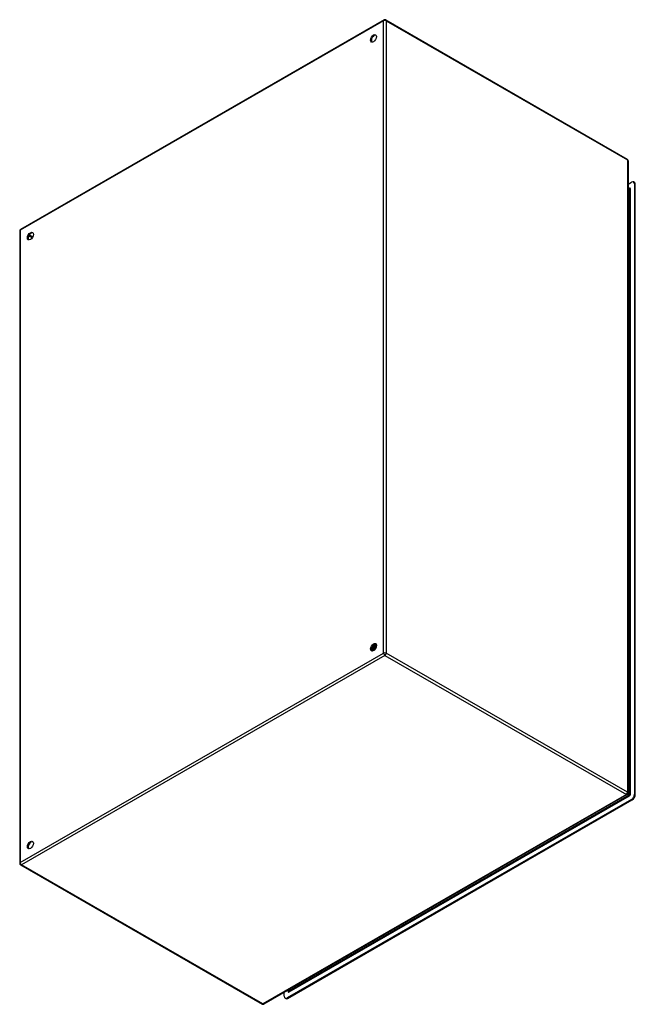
# Model space of a CAD drawing. Header units: inches. Extents: x 153.2 to 181.7, y 48.6 to 94.2.
import ezdxf

# ---------------------------------------------------------------- set-up
doc = ezdxf.new("R2010")
doc.units = ezdxf.units.IN
doc.header["$MEASUREMENT"] = 0
doc.layers.add('Visible Edges(ANSI)', color=7, linetype='Continuous', lineweight=25)
doc.layers.add('Visible Tangent Edges(ANSI)', color=7, linetype='Continuous', lineweight=25)

msp = doc.modelspace()

# ---------------------------------------------------------------- linework, layer by layer
at = {"layer": 'Visible Edges(ANSI)'}
for p, q in [((170.079, 94.172), (153.227, 84.468)), ((170.163, 94.172), (181.358, 87.725)), ((181.4, 87.652), (181.4, 58.358)), ((181.69, 86.645), (181.653, 86.666)), ((181.4, 86.567), (181.555, 86.657)), ((181.4, 86.399), (181.452, 86.369)), ((181.694, 86.576), (181.694, 58.303)), ((181.731, 58.281), (181.731, 86.554)), ((153.185, 84.395), (153.185, 55.101)), ((169.613, 65.239), (169.612, 65.24)), ((169.639, 65.248), (169.641, 65.246)), ((169.672, 65.231), (169.675, 65.23)), ((169.681, 65.243), (169.679, 65.245)), ((169.507, 64.998), (169.504, 64.999)), ((169.509, 64.983), (169.506, 64.985)), ((169.524, 65.04), (169.508, 65.031)), ((169.524, 65.005), (169.527, 65.003)), ((169.534, 65.111), (169.531, 65.112)), ((169.544, 64.963), (169.541, 64.965)), ((169.558, 65.02), (169.542, 65.011)), ((169.545, 64.978), (169.542, 64.98)), ((169.548, 65.139), (169.551, 65.137)), ((169.562, 64.986), (169.565, 64.984)), ((169.572, 65.095), (169.569, 65.096)), ((169.593, 65), (169.577, 64.991)), ((169.583, 64.959), (169.58, 64.96)), ((169.585, 65.123), (169.588, 65.122)), ((169.6, 64.967), (169.603, 64.966)), ((169.61, 65.079), (169.607, 65.08)), ((169.612, 64.967), (169.608, 64.969)), ((169.626, 64.979), (169.612, 64.971)), ((169.614, 65.223), (169.614, 65.204)), ((169.622, 65.108), (169.625, 65.106)), ((169.624, 64.978), (169.624, 64.977)), ((169.647, 65.223), (169.644, 65.225)), ((169.647, 65.063), (169.644, 65.065)), ((169.649, 65.203), (169.649, 65.184)), ((169.659, 65.092), (169.662, 65.091)), ((169.681, 65.207), (169.679, 65.209)), ((169.683, 65.048), (169.682, 65.049)), ((169.684, 65.183), (169.684, 65.164)), ((169.696, 65.077), (169.699, 65.076)), ((169.705, 65.214), (169.708, 65.213)), ((169.716, 65.223), (169.713, 65.225)), ((169.715, 65.191), (169.713, 65.193)), ((169.718, 65.163), (169.718, 65.144)), ((181.358, 58.285), (164.506, 48.581)), ((181.555, 58.062), (165.586, 48.866)), ((165.624, 48.845), (181.592, 58.04)), ((153.227, 55.028), (164.422, 48.581)), ((165.447, 48.947), (165.447, 49.123)), ((165.525, 48.835), (165.488, 48.856)), ((165.594, 49.208), (165.645, 49.179))]:
    msp.add_line(p, q, dxfattribs=at)
at = {"layer": 'Visible Edges(ANSI)', "flags": 128}
for points in [[(181.457, 86.368), (181.455, 86.368), (181.452, 86.369)], [(169.61, 65.239), (169.611, 65.234), (169.611, 65.23), (169.611, 65.225), (169.611, 65.221), (169.611, 65.216), (169.611, 65.211), (169.61, 65.207), (169.61, 65.202), (169.609, 65.197), (169.608, 65.192), (169.607, 65.187), (169.606, 65.182), (169.605, 65.177), (169.604, 65.172), (169.602, 65.167), (169.601, 65.162), (169.599, 65.157), (169.597, 65.152), (169.596, 65.147), (169.594, 65.142), (169.592, 65.138), (169.589, 65.133), (169.587, 65.128), (169.585, 65.123)], [(169.588, 65.122), (169.59, 65.127), (169.592, 65.132), (169.595, 65.137), (169.597, 65.142), (169.599, 65.147), (169.601, 65.152), (169.602, 65.157), (169.604, 65.162), (169.606, 65.167), (169.607, 65.172), (169.608, 65.177), (169.609, 65.182), (169.61, 65.187), (169.611, 65.192), (169.612, 65.197), (169.613, 65.202), (169.613, 65.207), (169.614, 65.212), (169.614, 65.217), (169.614, 65.221), (169.614, 65.226), (169.614, 65.231), (169.613, 65.235), (169.613, 65.239)], [(169.642, 65.224), (169.64, 65.225), (169.639, 65.225), (169.638, 65.226), (169.637, 65.227), (169.636, 65.227), (169.635, 65.228), (169.633, 65.229), (169.632, 65.229), (169.631, 65.23), (169.63, 65.23), (169.629, 65.231), (169.627, 65.232), (169.626, 65.232), (169.625, 65.233), (169.624, 65.233), (169.623, 65.234), (169.621, 65.235), (169.62, 65.235), (169.619, 65.236), (169.618, 65.236), (169.617, 65.237), (169.615, 65.238), (169.614, 65.238), (169.613, 65.239)], [(169.619, 65.245), (169.62, 65.245), (169.62, 65.245), (169.621, 65.245), (169.622, 65.245), (169.623, 65.245), (169.624, 65.245), (169.625, 65.245), (169.625, 65.246), (169.626, 65.246), (169.627, 65.246), (169.628, 65.246), (169.629, 65.246), (169.63, 65.246), (169.63, 65.246), (169.631, 65.247), (169.632, 65.247), (169.633, 65.247), (169.634, 65.247), (169.635, 65.247), (169.635, 65.247), (169.636, 65.247), (169.637, 65.248), (169.638, 65.248), (169.639, 65.248)], [(169.636, 65.254), (169.636, 65.254), (169.636, 65.254), (169.636, 65.254), (169.636, 65.253), (169.637, 65.253), (169.637, 65.253), (169.637, 65.253), (169.637, 65.252), (169.637, 65.252), (169.637, 65.252), (169.637, 65.251), (169.637, 65.251), (169.637, 65.251), (169.638, 65.251), (169.638, 65.25), (169.638, 65.25), (169.638, 65.25), (169.638, 65.249), (169.638, 65.249), (169.638, 65.249), (169.638, 65.249), (169.638, 65.248), (169.639, 65.248), (169.639, 65.248)], [(169.641, 65.246), (169.641, 65.247), (169.641, 65.247), (169.641, 65.248), (169.641, 65.248), (169.641, 65.248), (169.641, 65.249), (169.64, 65.249), (169.64, 65.249), (169.64, 65.25), (169.64, 65.25), (169.64, 65.251), (169.64, 65.251), (169.639, 65.251), (169.639, 65.252), (169.639, 65.252), (169.639, 65.252), (169.639, 65.253), (169.639, 65.253), (169.638, 65.253), (169.638, 65.254), (169.638, 65.254), (169.638, 65.255), (169.638, 65.255), (169.638, 65.255)], [(169.641, 65.246), (169.641, 65.246), (169.641, 65.245), (169.641, 65.244), (169.641, 65.243), (169.641, 65.242), (169.641, 65.241), (169.641, 65.24), (169.641, 65.24), (169.641, 65.239), (169.641, 65.238), (169.641, 65.237), (169.641, 65.236), (169.641, 65.235), (169.641, 65.234), (169.641, 65.233), (169.641, 65.233), (169.641, 65.232), (169.641, 65.231), (169.641, 65.23), (169.641, 65.229), (169.641, 65.228), (169.641, 65.227), (169.641, 65.226), (169.641, 65.226)], [(169.641, 65.226), (169.642, 65.226), (169.644, 65.226), (169.645, 65.226), (169.646, 65.226), (169.648, 65.227), (169.649, 65.227), (169.65, 65.227), (169.651, 65.227), (169.653, 65.228), (169.654, 65.228), (169.655, 65.228), (169.657, 65.228), (169.658, 65.229), (169.659, 65.229), (169.661, 65.229), (169.662, 65.229), (169.663, 65.229), (169.664, 65.23), (169.666, 65.23), (169.667, 65.23), (169.668, 65.23), (169.67, 65.231), (169.671, 65.231), (169.672, 65.231)], [(169.675, 65.23), (169.674, 65.231), (169.673, 65.233), (169.673, 65.235), (169.672, 65.236), (169.671, 65.238), (169.67, 65.239), (169.669, 65.241), (169.668, 65.242), (169.667, 65.244), (169.666, 65.245), (169.665, 65.246), (169.664, 65.248), (169.663, 65.249), (169.662, 65.25), (169.661, 65.251), (169.66, 65.253), (169.659, 65.254), (169.658, 65.255), (169.657, 65.256), (169.655, 65.257), (169.654, 65.258), (169.653, 65.259), (169.651, 65.26), (169.65, 65.261)], [(169.65, 65.261), (169.651, 65.26), (169.652, 65.259), (169.653, 65.258), (169.654, 65.257), (169.656, 65.256), (169.657, 65.255), (169.658, 65.254), (169.659, 65.253), (169.66, 65.252), (169.661, 65.25), (169.662, 65.249), (169.663, 65.248), (169.664, 65.247), (169.664, 65.245), (169.665, 65.244), (169.666, 65.243), (169.667, 65.241), (169.668, 65.24), (169.669, 65.239), (169.669, 65.237), (169.67, 65.236), (169.671, 65.234), (169.671, 65.233), (169.672, 65.231)], [(169.661, 65.251), (169.664, 65.251), (169.666, 65.25), (169.668, 65.249), (169.671, 65.248), (169.673, 65.248), (169.675, 65.247), (169.677, 65.245), (169.679, 65.244), (169.681, 65.243), (169.683, 65.242), (169.685, 65.24), (169.687, 65.239), (169.689, 65.237), (169.691, 65.235), (169.693, 65.234), (169.694, 65.232), (169.696, 65.23), (169.697, 65.228), (169.699, 65.226), (169.7, 65.224), (169.702, 65.221), (169.703, 65.219), (169.704, 65.217), (169.705, 65.214)], [(169.675, 65.23), (169.675, 65.229), (169.675, 65.228), (169.675, 65.227), (169.675, 65.226), (169.675, 65.225), (169.675, 65.224), (169.675, 65.224), (169.675, 65.223), (169.675, 65.222), (169.675, 65.221), (169.675, 65.22), (169.675, 65.219), (169.675, 65.218), (169.675, 65.217), (169.675, 65.216), (169.675, 65.216), (169.675, 65.215), (169.675, 65.214), (169.675, 65.213), (169.675, 65.212), (169.675, 65.211), (169.675, 65.21), (169.675, 65.209), (169.675, 65.208)], [(169.708, 65.213), (169.707, 65.215), (169.707, 65.216), (169.706, 65.218), (169.705, 65.219), (169.704, 65.221), (169.703, 65.222), (169.702, 65.224), (169.701, 65.225), (169.7, 65.227), (169.699, 65.228), (169.698, 65.229), (169.697, 65.231), (169.696, 65.232), (169.694, 65.233), (169.693, 65.234), (169.692, 65.235), (169.691, 65.236), (169.69, 65.237), (169.688, 65.238), (169.687, 65.239), (169.686, 65.24), (169.684, 65.241), (169.683, 65.242), (169.681, 65.243)], [(169.696, 65.231), (169.698, 65.231), (169.699, 65.231), (169.7, 65.23), (169.702, 65.23), (169.703, 65.229), (169.705, 65.229), (169.706, 65.228), (169.708, 65.228), (169.709, 65.227), (169.71, 65.226), (169.712, 65.226), (169.713, 65.225), (169.714, 65.224), (169.715, 65.223), (169.717, 65.223), (169.718, 65.222), (169.719, 65.221), (169.72, 65.22), (169.721, 65.219), (169.723, 65.218), (169.724, 65.217), (169.725, 65.216), (169.726, 65.215), (169.727, 65.214)], [(169.49, 65.023), (169.494, 65.024), (169.498, 65.025), (169.501, 65.027), (169.505, 65.029), (169.508, 65.031), (169.512, 65.033), (169.515, 65.036), (169.519, 65.038), (169.523, 65.041), (169.526, 65.043), (169.53, 65.046), (169.533, 65.049), (169.537, 65.052), (169.54, 65.056), (169.543, 65.059), (169.547, 65.063), (169.55, 65.066), (169.554, 65.07), (169.557, 65.074), (169.56, 65.078), (169.563, 65.082), (169.566, 65.086), (169.569, 65.09), (169.572, 65.095)], [(169.569, 65.096), (169.566, 65.092), (169.563, 65.088), (169.56, 65.084), (169.557, 65.08), (169.554, 65.076), (169.551, 65.072), (169.548, 65.069), (169.545, 65.065), (169.542, 65.062), (169.538, 65.058), (169.535, 65.055), (169.532, 65.052), (169.528, 65.049), (169.525, 65.046), (169.521, 65.044), (169.518, 65.041), (169.515, 65.039), (169.511, 65.036), (169.508, 65.034), (169.504, 65.032), (169.501, 65.03), (169.497, 65.028), (169.494, 65.027), (169.491, 65.025)], [(169.504, 64.999), (169.503, 64.999), (169.503, 64.999), (169.502, 64.999), (169.501, 64.999), (169.501, 64.999), (169.5, 64.999), (169.5, 64.999), (169.499, 64.999), (169.499, 64.999), (169.498, 64.999), (169.498, 64.999), (169.497, 64.999), (169.496, 64.999), (169.496, 64.999), (169.495, 64.999), (169.495, 64.999), (169.494, 64.999), (169.494, 64.999), (169.493, 64.999), (169.493, 64.999), (169.492, 64.999), (169.492, 64.999), (169.491, 64.999), (169.491, 64.999)], [(169.491, 64.998), (169.491, 64.998), (169.492, 64.998), (169.493, 64.998), (169.493, 64.998), (169.494, 64.997), (169.495, 64.997), (169.495, 64.997), (169.496, 64.997), (169.497, 64.997), (169.497, 64.997), (169.498, 64.997), (169.499, 64.997), (169.499, 64.997), (169.5, 64.997), (169.501, 64.997), (169.501, 64.997), (169.502, 64.997), (169.503, 64.997), (169.503, 64.997), (169.504, 64.997), (169.505, 64.998), (169.505, 64.998), (169.506, 64.998), (169.507, 64.998)], [(169.542, 64.98), (169.539, 64.979), (169.537, 64.979), (169.534, 64.979), (169.532, 64.979), (169.529, 64.979), (169.527, 64.979), (169.524, 64.979), (169.522, 64.979), (169.52, 64.98), (169.518, 64.98), (169.515, 64.981), (169.513, 64.982), (169.511, 64.983), (169.509, 64.983), (169.507, 64.984), (169.505, 64.986), (169.503, 64.987), (169.502, 64.988), (169.5, 64.989), (169.498, 64.991), (169.497, 64.992), (169.495, 64.994), (169.493, 64.996), (169.492, 64.998)], [(169.504, 64.999), (169.503, 65), (169.503, 65.001), (169.502, 65.002), (169.502, 65.003), (169.502, 65.004), (169.501, 65.005), (169.501, 65.006), (169.5, 65.007), (169.5, 65.008), (169.499, 65.009), (169.499, 65.011), (169.499, 65.012), (169.498, 65.013), (169.498, 65.014), (169.497, 65.015), (169.497, 65.016), (169.496, 65.017), (169.496, 65.018), (169.496, 65.019), (169.495, 65.02), (169.495, 65.021), (169.494, 65.022), (169.494, 65.023), (169.494, 65.024)], [(169.497, 65.065), (169.499, 65.067), (169.501, 65.068), (169.503, 65.07), (169.505, 65.071), (169.507, 65.073), (169.509, 65.075), (169.511, 65.076), (169.513, 65.078), (169.515, 65.08), (169.517, 65.082), (169.518, 65.084), (169.52, 65.085), (169.522, 65.087), (169.524, 65.089), (169.526, 65.091), (169.528, 65.094), (169.53, 65.096), (169.531, 65.098), (169.533, 65.1), (169.535, 65.102), (169.537, 65.105), (169.538, 65.107), (169.54, 65.109), (169.542, 65.112)], [(169.498, 65.069), (169.5, 65.071), (169.501, 65.072), (169.503, 65.074), (169.505, 65.075), (169.506, 65.077), (169.508, 65.078), (169.509, 65.08), (169.511, 65.081), (169.512, 65.083), (169.514, 65.085), (169.516, 65.086), (169.517, 65.088), (169.519, 65.09), (169.52, 65.092), (169.522, 65.094), (169.523, 65.095), (169.525, 65.097), (169.526, 65.099), (169.527, 65.101), (169.529, 65.103), (169.53, 65.105), (169.532, 65.107), (169.533, 65.109), (169.534, 65.111)], [(169.519, 65.015), (169.518, 65.016), (169.517, 65.016), (169.517, 65.017), (169.516, 65.017), (169.515, 65.018), (169.514, 65.018), (169.513, 65.018), (169.512, 65.019), (169.511, 65.019), (169.511, 65.02), (169.51, 65.02), (169.509, 65.021), (169.508, 65.021), (169.507, 65.022), (169.506, 65.022), (169.506, 65.023), (169.505, 65.023), (169.504, 65.023), (169.503, 65.024), (169.502, 65.024), (169.501, 65.025), (169.5, 65.025), (169.5, 65.026), (169.499, 65.026)], [(169.531, 65.112), (169.53, 65.11), (169.529, 65.108), (169.528, 65.107), (169.527, 65.105), (169.525, 65.103), (169.524, 65.102), (169.523, 65.1), (169.521, 65.098), (169.52, 65.097), (169.519, 65.095), (169.517, 65.094), (169.516, 65.092), (169.515, 65.09), (169.513, 65.089), (169.512, 65.087), (169.511, 65.086), (169.509, 65.084), (169.508, 65.083), (169.507, 65.082), (169.505, 65.08), (169.504, 65.079), (169.502, 65.077), (169.501, 65.076), (169.5, 65.075)], [(169.523, 65.006), (169.522, 65.006), (169.522, 65.005), (169.521, 65.005), (169.52, 65.005), (169.52, 65.004), (169.519, 65.004), (169.518, 65.004), (169.518, 65.003), (169.517, 65.003), (169.516, 65.003), (169.516, 65.002), (169.515, 65.002), (169.514, 65.002), (169.514, 65.001), (169.513, 65.001), (169.512, 65.001), (169.512, 65), (169.511, 65), (169.51, 65), (169.51, 64.999), (169.509, 64.999), (169.508, 64.998), (169.507, 64.998), (169.507, 64.998)], [(169.509, 64.983), (169.51, 64.983), (169.511, 64.982), (169.513, 64.982), (169.514, 64.981), (169.515, 64.98), (169.517, 64.98), (169.518, 64.979), (169.52, 64.979), (169.521, 64.979), (169.523, 64.978), (169.524, 64.978), (169.526, 64.978), (169.527, 64.978), (169.529, 64.977), (169.53, 64.977), (169.532, 64.977), (169.533, 64.977), (169.535, 64.977), (169.536, 64.977), (169.538, 64.977), (169.54, 64.978), (169.541, 64.978), (169.543, 64.978), (169.545, 64.978)], [(169.512, 65.033), (169.512, 65.032), (169.513, 65.031), (169.513, 65.029), (169.514, 65.028), (169.514, 65.027), (169.515, 65.026), (169.515, 65.025), (169.516, 65.023), (169.516, 65.022), (169.517, 65.021), (169.517, 65.02), (169.518, 65.019), (169.518, 65.018), (169.519, 65.016), (169.519, 65.015), (169.52, 65.014), (169.52, 65.013), (169.521, 65.012), (169.521, 65.01), (169.522, 65.009), (169.522, 65.008), (169.523, 65.007), (169.523, 65.006), (169.524, 65.005)], [(169.531, 65.112), (169.531, 65.112), (169.53, 65.113), (169.53, 65.113), (169.529, 65.113), (169.528, 65.114), (169.528, 65.114), (169.527, 65.114), (169.527, 65.115), (169.526, 65.115), (169.525, 65.116), (169.525, 65.116), (169.524, 65.116), (169.523, 65.117), (169.523, 65.117), (169.522, 65.117), (169.522, 65.118), (169.521, 65.118), (169.52, 65.119), (169.52, 65.119), (169.519, 65.119), (169.519, 65.12), (169.518, 65.12), (169.517, 65.12), (169.517, 65.121)], [(169.684, 65.049), (169.677, 65.052), (169.67, 65.055), (169.663, 65.058), (169.656, 65.061), (169.649, 65.064), (169.643, 65.067), (169.636, 65.07), (169.629, 65.073), (169.622, 65.076), (169.615, 65.079), (169.608, 65.083), (169.601, 65.086), (169.594, 65.089), (169.587, 65.092), (169.58, 65.095), (169.573, 65.098), (169.566, 65.101), (169.559, 65.104), (169.552, 65.107), (169.545, 65.11), (169.538, 65.113), (169.531, 65.116), (169.525, 65.119), (169.518, 65.123)], [(169.524, 65.04), (169.526, 65.041), (169.528, 65.043), (169.531, 65.045), (169.533, 65.046), (169.536, 65.048), (169.538, 65.05), (169.541, 65.052), (169.543, 65.054), (169.545, 65.056), (169.548, 65.058), (169.55, 65.06), (169.553, 65.063), (169.555, 65.065), (169.557, 65.068), (169.559, 65.07), (169.562, 65.073), (169.564, 65.075), (169.566, 65.078), (169.568, 65.081), (169.571, 65.084), (169.573, 65.086), (169.575, 65.089), (169.577, 65.092), (169.579, 65.095)], [(169.607, 65.08), (169.604, 65.076), (169.601, 65.071), (169.598, 65.067), (169.594, 65.063), (169.591, 65.059), (169.588, 65.055), (169.585, 65.051), (169.581, 65.047), (169.578, 65.043), (169.574, 65.04), (169.571, 65.036), (169.567, 65.033), (169.564, 65.03), (169.56, 65.027), (169.556, 65.024), (169.553, 65.021), (169.549, 65.018), (169.546, 65.016), (169.542, 65.014), (169.538, 65.012), (169.535, 65.01), (169.531, 65.008), (169.527, 65.006), (169.524, 65.005)], [(169.527, 65.003), (169.53, 65.005), (169.534, 65.006), (169.538, 65.008), (169.541, 65.01), (169.545, 65.012), (169.549, 65.015), (169.552, 65.017), (169.556, 65.02), (169.56, 65.022), (169.563, 65.025), (169.567, 65.028), (169.57, 65.031), (169.574, 65.035), (169.577, 65.038), (169.581, 65.042), (169.584, 65.046), (169.588, 65.049), (169.591, 65.053), (169.594, 65.057), (169.598, 65.061), (169.601, 65.066), (169.604, 65.07), (169.607, 65.074), (169.61, 65.079)], [(169.58, 64.96), (169.577, 64.96), (169.574, 64.959), (169.572, 64.959), (169.569, 64.959), (169.566, 64.959), (169.564, 64.959), (169.561, 64.959), (169.559, 64.959), (169.556, 64.96), (169.554, 64.96), (169.552, 64.961), (169.549, 64.961), (169.547, 64.962), (169.545, 64.963), (169.543, 64.964), (169.541, 64.965), (169.539, 64.966), (169.537, 64.968), (169.535, 64.969), (169.533, 64.971), (169.532, 64.972), (169.53, 64.974), (169.528, 64.976), (169.527, 64.978)], [(169.531, 65.148), (169.532, 65.148), (169.533, 65.148), (169.533, 65.147), (169.534, 65.147), (169.535, 65.146), (169.535, 65.146), (169.536, 65.145), (169.537, 65.145), (169.537, 65.145), (169.538, 65.144), (169.539, 65.144), (169.539, 65.143), (169.54, 65.143), (169.541, 65.143), (169.541, 65.142), (169.542, 65.142), (169.543, 65.141), (169.543, 65.141), (169.544, 65.141), (169.545, 65.14), (169.546, 65.14), (169.546, 65.139), (169.547, 65.139), (169.548, 65.139)], [(169.542, 64.98), (169.541, 64.981), (169.541, 64.982), (169.54, 64.983), (169.54, 64.984), (169.539, 64.985), (169.539, 64.986), (169.538, 64.987), (169.538, 64.988), (169.538, 64.989), (169.537, 64.99), (169.537, 64.991), (169.536, 64.992), (169.536, 64.993), (169.535, 64.994), (169.535, 64.995), (169.534, 64.996), (169.534, 64.997), (169.533, 64.998), (169.533, 65), (169.533, 65.001), (169.532, 65.002), (169.532, 65.003), (169.531, 65.004), (169.531, 65.005)], [(169.542, 65.112), (169.541, 65.112), (169.541, 65.112), (169.541, 65.112), (169.54, 65.112), (169.54, 65.112), (169.54, 65.112), (169.54, 65.111), (169.539, 65.111), (169.539, 65.111), (169.539, 65.111), (169.538, 65.111), (169.538, 65.111), (169.538, 65.111), (169.538, 65.111), (169.537, 65.111), (169.537, 65.111), (169.537, 65.111), (169.536, 65.111), (169.536, 65.111), (169.536, 65.111), (169.535, 65.111), (169.535, 65.111), (169.535, 65.111), (169.534, 65.111)], [(169.558, 64.995), (169.557, 64.996), (169.556, 64.996), (169.555, 64.997), (169.554, 64.997), (169.553, 64.997), (169.552, 64.998), (169.551, 64.998), (169.55, 64.999), (169.549, 64.999), (169.548, 65), (169.547, 65), (169.547, 65.001), (169.546, 65.001), (169.545, 65.002), (169.544, 65.002), (169.543, 65.003), (169.542, 65.003), (169.541, 65.004), (169.54, 65.004), (169.539, 65.005), (169.538, 65.005), (169.537, 65.006), (169.536, 65.006), (169.535, 65.007)], [(169.569, 65.096), (169.568, 65.097), (169.567, 65.097), (169.566, 65.098), (169.564, 65.099), (169.563, 65.099), (169.562, 65.1), (169.561, 65.101), (169.56, 65.101), (169.559, 65.102), (169.558, 65.103), (169.556, 65.103), (169.555, 65.104), (169.554, 65.104), (169.553, 65.105), (169.552, 65.106), (169.551, 65.106), (169.55, 65.107), (169.548, 65.108), (169.547, 65.108), (169.546, 65.109), (169.545, 65.11), (169.544, 65.11), (169.543, 65.111), (169.542, 65.112)], [(169.544, 64.963), (169.545, 64.963), (169.546, 64.962), (169.548, 64.961), (169.549, 64.961), (169.551, 64.96), (169.552, 64.96), (169.554, 64.959), (169.555, 64.959), (169.557, 64.958), (169.559, 64.958), (169.56, 64.958), (169.562, 64.958), (169.563, 64.957), (169.565, 64.957), (169.567, 64.957), (169.568, 64.957), (169.57, 64.957), (169.572, 64.957), (169.574, 64.957), (169.576, 64.958), (169.577, 64.958), (169.579, 64.958), (169.581, 64.958), (169.583, 64.959)], [(169.561, 64.987), (169.561, 64.987), (169.56, 64.986), (169.559, 64.986), (169.559, 64.986), (169.558, 64.985), (169.557, 64.985), (169.557, 64.984), (169.556, 64.984), (169.555, 64.984), (169.555, 64.983), (169.554, 64.983), (169.553, 64.983), (169.552, 64.982), (169.552, 64.982), (169.551, 64.982), (169.55, 64.981), (169.55, 64.981), (169.549, 64.98), (169.548, 64.98), (169.548, 64.98), (169.547, 64.979), (169.546, 64.979), (169.545, 64.979), (169.545, 64.978)], [(169.572, 65.204), (169.571, 65.201), (169.571, 65.198), (169.57, 65.196), (169.569, 65.193), (169.568, 65.19), (169.568, 65.187), (169.567, 65.185), (169.566, 65.182), (169.565, 65.179), (169.564, 65.176), (169.563, 65.174), (169.562, 65.171), (169.561, 65.168), (169.56, 65.165), (169.559, 65.163), (169.558, 65.16), (169.557, 65.157), (169.555, 65.155), (169.554, 65.152), (169.553, 65.149), (169.552, 65.146), (169.55, 65.144), (169.549, 65.141), (169.548, 65.139)], [(169.549, 65.014), (169.55, 65.013), (169.55, 65.012), (169.551, 65.011), (169.551, 65.01), (169.552, 65.009), (169.552, 65.007), (169.553, 65.006), (169.553, 65.005), (169.554, 65.004), (169.554, 65.003), (169.555, 65.001), (169.555, 65), (169.556, 64.999), (169.557, 64.998), (169.557, 64.997), (169.558, 64.995), (169.558, 64.994), (169.559, 64.993), (169.559, 64.992), (169.56, 64.991), (169.56, 64.99), (169.561, 64.988), (169.561, 64.987), (169.562, 64.986)], [(169.551, 65.137), (169.552, 65.14), (169.554, 65.143), (169.555, 65.146), (169.556, 65.149), (169.558, 65.152), (169.559, 65.155), (169.56, 65.158), (169.562, 65.161), (169.563, 65.163), (169.564, 65.166), (169.565, 65.169), (169.566, 65.172), (169.567, 65.175), (169.568, 65.178), (169.569, 65.181), (169.57, 65.184), (169.571, 65.187), (169.572, 65.19), (169.572, 65.193), (169.573, 65.196), (169.574, 65.199), (169.575, 65.202), (169.575, 65.205), (169.576, 65.208)], [(169.551, 65.137), (169.551, 65.137), (169.551, 65.137), (169.551, 65.138), (169.552, 65.138), (169.552, 65.138), (169.552, 65.138), (169.553, 65.138), (169.553, 65.138), (169.553, 65.138), (169.553, 65.138), (169.554, 65.138), (169.554, 65.138), (169.554, 65.138), (169.555, 65.138), (169.555, 65.138), (169.555, 65.138), (169.555, 65.138), (169.556, 65.138), (169.556, 65.138), (169.556, 65.138), (169.557, 65.139), (169.557, 65.139), (169.557, 65.139), (169.557, 65.139)], [(169.557, 65.139), (169.559, 65.142), (169.56, 65.145), (169.561, 65.148), (169.563, 65.151), (169.564, 65.154), (169.565, 65.157), (169.566, 65.16), (169.568, 65.163), (169.569, 65.166), (169.57, 65.169), (169.571, 65.172), (169.572, 65.175), (169.572, 65.178), (169.573, 65.181), (169.574, 65.184), (169.575, 65.187), (169.575, 65.19), (169.576, 65.193), (169.577, 65.196), (169.577, 65.199), (169.578, 65.202), (169.578, 65.205), (169.578, 65.208), (169.579, 65.211)], [(169.557, 65.139), (169.558, 65.138), (169.56, 65.137), (169.561, 65.137), (169.562, 65.136), (169.563, 65.135), (169.564, 65.135), (169.565, 65.134), (169.566, 65.133), (169.568, 65.133), (169.569, 65.132), (169.57, 65.131), (169.571, 65.131), (169.572, 65.13), (169.573, 65.129), (169.574, 65.129), (169.576, 65.128), (169.577, 65.128), (169.578, 65.127), (169.579, 65.126), (169.58, 65.126), (169.581, 65.125), (169.582, 65.124), (169.584, 65.124), (169.585, 65.123)], [(169.558, 65.02), (169.561, 65.021), (169.563, 65.023), (169.566, 65.025), (169.569, 65.027), (169.571, 65.028), (169.574, 65.03), (169.576, 65.032), (169.579, 65.035), (169.581, 65.037), (169.584, 65.039), (169.586, 65.042), (169.589, 65.044), (169.591, 65.047), (169.594, 65.049), (169.596, 65.052), (169.598, 65.055), (169.601, 65.058), (169.603, 65.06), (169.605, 65.063), (169.607, 65.066), (169.61, 65.069), (169.612, 65.073), (169.614, 65.076), (169.616, 65.079)], [(169.644, 65.065), (169.641, 65.06), (169.638, 65.055), (169.635, 65.051), (169.632, 65.047), (169.629, 65.042), (169.626, 65.038), (169.623, 65.034), (169.619, 65.03), (169.616, 65.027), (169.612, 65.023), (169.609, 65.019), (169.605, 65.016), (169.602, 65.013), (169.598, 65.009), (169.595, 65.006), (169.591, 65.004), (169.587, 65.001), (169.584, 64.998), (169.58, 64.996), (169.576, 64.993), (169.573, 64.991), (169.569, 64.989), (169.566, 64.988), (169.562, 64.986)], [(169.575, 64.945), (169.575, 64.946), (169.574, 64.946), (169.573, 64.946), (169.573, 64.947), (169.572, 64.947), (169.572, 64.948), (169.571, 64.948), (169.57, 64.949), (169.57, 64.949), (169.569, 64.95), (169.569, 64.95), (169.568, 64.951), (169.567, 64.951), (169.567, 64.952), (169.566, 64.952), (169.566, 64.953), (169.565, 64.953), (169.565, 64.954), (169.564, 64.954), (169.564, 64.955), (169.563, 64.956), (169.563, 64.956), (169.562, 64.957), (169.562, 64.958)], [(169.565, 64.984), (169.569, 64.986), (169.572, 64.988), (169.576, 64.99), (169.58, 64.992), (169.583, 64.994), (169.587, 64.997), (169.591, 64.999), (169.594, 65.002), (169.598, 65.005), (169.601, 65.008), (169.605, 65.011), (169.608, 65.015), (169.612, 65.018), (169.615, 65.022), (169.619, 65.025), (169.622, 65.029), (169.626, 65.033), (169.629, 65.037), (169.632, 65.041), (169.635, 65.045), (169.638, 65.05), (169.641, 65.054), (169.644, 65.059), (169.647, 65.063)], [(169.58, 64.96), (169.579, 64.961), (169.579, 64.962), (169.578, 64.964), (169.578, 64.965), (169.577, 64.966), (169.577, 64.967), (169.576, 64.968), (169.576, 64.969), (169.575, 64.97), (169.575, 64.971), (169.574, 64.972), (169.574, 64.973), (169.573, 64.974), (169.573, 64.975), (169.572, 64.976), (169.572, 64.977), (169.571, 64.978), (169.571, 64.979), (169.57, 64.98), (169.57, 64.982), (169.569, 64.983), (169.569, 64.984), (169.568, 64.985), (169.568, 64.986)], [(169.579, 65.095), (169.579, 65.095), (169.578, 65.095), (169.578, 65.095), (169.578, 65.095), (169.577, 65.095), (169.577, 65.095), (169.577, 65.095), (169.577, 65.095), (169.576, 65.095), (169.576, 65.095), (169.576, 65.095), (169.575, 65.095), (169.575, 65.095), (169.575, 65.095), (169.575, 65.095), (169.574, 65.095), (169.574, 65.095), (169.574, 65.095), (169.574, 65.095), (169.573, 65.095), (169.573, 65.095), (169.573, 65.095), (169.572, 65.095), (169.572, 65.095)], [(169.597, 64.975), (169.596, 64.975), (169.595, 64.976), (169.594, 64.976), (169.592, 64.977), (169.591, 64.977), (169.59, 64.978), (169.589, 64.979), (169.588, 64.979), (169.587, 64.98), (169.586, 64.98), (169.585, 64.981), (169.584, 64.981), (169.583, 64.982), (169.582, 64.982), (169.581, 64.983), (169.58, 64.983), (169.579, 64.984), (169.578, 64.984), (169.577, 64.985), (169.576, 64.986), (169.575, 64.986), (169.574, 64.987), (169.573, 64.987), (169.572, 64.988)], [(169.607, 65.08), (169.605, 65.081), (169.604, 65.082), (169.603, 65.082), (169.602, 65.083), (169.601, 65.083), (169.6, 65.084), (169.598, 65.085), (169.597, 65.085), (169.596, 65.086), (169.595, 65.086), (169.594, 65.087), (169.593, 65.088), (169.592, 65.088), (169.59, 65.089), (169.589, 65.09), (169.588, 65.09), (169.587, 65.091), (169.586, 65.091), (169.585, 65.092), (169.583, 65.093), (169.582, 65.093), (169.581, 65.094), (169.58, 65.095), (169.579, 65.095)], [(169.6, 64.968), (169.599, 64.968), (169.598, 64.967), (169.598, 64.967), (169.597, 64.966), (169.596, 64.966), (169.596, 64.966), (169.595, 64.965), (169.594, 64.965), (169.594, 64.965), (169.593, 64.964), (169.592, 64.964), (169.591, 64.963), (169.591, 64.963), (169.59, 64.963), (169.589, 64.962), (169.589, 64.962), (169.588, 64.961), (169.587, 64.961), (169.586, 64.961), (169.586, 64.96), (169.585, 64.96), (169.584, 64.96), (169.584, 64.959), (169.583, 64.959)], [(169.587, 64.996), (169.587, 64.995), (169.588, 64.994), (169.588, 64.992), (169.589, 64.991), (169.589, 64.99), (169.59, 64.989), (169.59, 64.988), (169.591, 64.987), (169.592, 64.985), (169.592, 64.984), (169.593, 64.983), (169.593, 64.982), (169.594, 64.981), (169.594, 64.979), (169.595, 64.978), (169.596, 64.977), (169.596, 64.976), (169.597, 64.975), (169.597, 64.973), (169.598, 64.972), (169.598, 64.971), (169.599, 64.97), (169.6, 64.969), (169.6, 64.967)], [(169.588, 65.122), (169.588, 65.122), (169.588, 65.122), (169.589, 65.122), (169.589, 65.122), (169.589, 65.122), (169.589, 65.122), (169.59, 65.122), (169.59, 65.122), (169.59, 65.122), (169.59, 65.122), (169.591, 65.122), (169.591, 65.122), (169.591, 65.122), (169.591, 65.122), (169.592, 65.122), (169.592, 65.122), (169.592, 65.122), (169.593, 65.122), (169.593, 65.122), (169.593, 65.122), (169.593, 65.122), (169.594, 65.123), (169.594, 65.123), (169.594, 65.123)], [(169.593, 65), (169.596, 65.001), (169.598, 65.003), (169.601, 65.005), (169.604, 65.007), (169.607, 65.009), (169.609, 65.011), (169.612, 65.013), (169.614, 65.015), (169.617, 65.018), (169.62, 65.02), (169.622, 65.023), (169.625, 65.025), (169.627, 65.028), (169.63, 65.031), (169.632, 65.034), (169.635, 65.037), (169.637, 65.04), (169.64, 65.043), (169.642, 65.046), (169.644, 65.049), (169.647, 65.052), (169.649, 65.056), (169.651, 65.059), (169.653, 65.063)], [(169.594, 65.123), (169.596, 65.126), (169.597, 65.129), (169.599, 65.133), (169.6, 65.136), (169.601, 65.14), (169.603, 65.143), (169.604, 65.147), (169.605, 65.15), (169.606, 65.153), (169.607, 65.157), (169.608, 65.16), (169.609, 65.164), (169.61, 65.167), (169.61, 65.171), (169.611, 65.174), (169.612, 65.178), (169.612, 65.181), (169.613, 65.184), (169.613, 65.188), (169.613, 65.191), (169.614, 65.195), (169.614, 65.198), (169.614, 65.201), (169.614, 65.204)], [(169.594, 65.123), (169.595, 65.122), (169.596, 65.121), (169.598, 65.121), (169.599, 65.12), (169.6, 65.119), (169.601, 65.119), (169.602, 65.118), (169.603, 65.118), (169.604, 65.117), (169.606, 65.116), (169.607, 65.116), (169.608, 65.115), (169.609, 65.114), (169.61, 65.114), (169.611, 65.113), (169.613, 65.113), (169.614, 65.112), (169.615, 65.111), (169.616, 65.111), (169.617, 65.11), (169.618, 65.109), (169.62, 65.109), (169.621, 65.108), (169.622, 65.108)], [(169.682, 65.049), (169.679, 65.044), (169.676, 65.04), (169.673, 65.035), (169.67, 65.031), (169.667, 65.026), (169.664, 65.022), (169.66, 65.018), (169.657, 65.014), (169.654, 65.01), (169.65, 65.006), (169.647, 65.003), (169.644, 64.999), (169.64, 64.996), (169.636, 64.992), (169.633, 64.989), (169.629, 64.986), (169.626, 64.983), (169.622, 64.981), (169.618, 64.978), (169.615, 64.976), (169.611, 64.973), (169.607, 64.971), (169.604, 64.969), (169.6, 64.967)], [(169.603, 64.966), (169.605, 64.967), (169.606, 64.967), (169.607, 64.968), (169.609, 64.969), (169.61, 64.969), (169.611, 64.97), (169.613, 64.971), (169.614, 64.972), (169.615, 64.973), (169.617, 64.973), (169.618, 64.974), (169.619, 64.975), (169.621, 64.976), (169.622, 64.977), (169.623, 64.978), (169.625, 64.979), (169.626, 64.98), (169.627, 64.981), (169.629, 64.982), (169.63, 64.983), (169.631, 64.984), (169.633, 64.985), (169.634, 64.986), (169.635, 64.987)], [(169.607, 64.963), (169.607, 64.964), (169.607, 64.964), (169.607, 64.964), (169.607, 64.964), (169.607, 64.964), (169.607, 64.964), (169.606, 64.964), (169.606, 64.965), (169.606, 64.965), (169.606, 64.965), (169.606, 64.965), (169.606, 64.965), (169.606, 64.965), (169.606, 64.966), (169.606, 64.966), (169.606, 64.966), (169.606, 64.966), (169.606, 64.966), (169.606, 64.966), (169.606, 64.966), (169.605, 64.967), (169.605, 64.967), (169.605, 64.967), (169.605, 64.967)], [(169.616, 65.079), (169.616, 65.079), (169.615, 65.079), (169.615, 65.079), (169.615, 65.079), (169.615, 65.079), (169.614, 65.079), (169.614, 65.079), (169.614, 65.079), (169.614, 65.079), (169.613, 65.079), (169.613, 65.079), (169.613, 65.079), (169.613, 65.079), (169.612, 65.079), (169.612, 65.079), (169.612, 65.079), (169.612, 65.079), (169.611, 65.079), (169.611, 65.079), (169.611, 65.079), (169.61, 65.079), (169.61, 65.079), (169.61, 65.079), (169.61, 65.079)], [(169.644, 65.225), (169.643, 65.225), (169.642, 65.224), (169.641, 65.224), (169.639, 65.224), (169.638, 65.224), (169.637, 65.223), (169.636, 65.223), (169.634, 65.223), (169.633, 65.223), (169.632, 65.223), (169.63, 65.222), (169.629, 65.222), (169.628, 65.222), (169.627, 65.222), (169.625, 65.221), (169.624, 65.221), (169.623, 65.221), (169.622, 65.221), (169.62, 65.221), (169.619, 65.22), (169.618, 65.22), (169.616, 65.22), (169.615, 65.22), (169.614, 65.219)], [(169.644, 65.065), (169.643, 65.065), (169.642, 65.066), (169.641, 65.066), (169.639, 65.067), (169.638, 65.067), (169.637, 65.068), (169.636, 65.069), (169.635, 65.069), (169.633, 65.07), (169.632, 65.07), (169.631, 65.071), (169.63, 65.072), (169.629, 65.072), (169.628, 65.073), (169.626, 65.073), (169.625, 65.074), (169.624, 65.075), (169.623, 65.075), (169.622, 65.076), (169.621, 65.076), (169.619, 65.077), (169.618, 65.078), (169.617, 65.078), (169.616, 65.079)], [(169.644, 65.225), (169.645, 65.22), (169.645, 65.216), (169.646, 65.212), (169.646, 65.207), (169.646, 65.202), (169.646, 65.198), (169.646, 65.193), (169.645, 65.188), (169.645, 65.183), (169.644, 65.178), (169.643, 65.173), (169.642, 65.168), (169.641, 65.163), (169.64, 65.158), (169.639, 65.153), (169.637, 65.148), (169.636, 65.143), (169.634, 65.138), (169.632, 65.133), (169.63, 65.128), (169.628, 65.123), (169.626, 65.118), (169.624, 65.113), (169.622, 65.108)], [(169.625, 65.106), (169.627, 65.111), (169.629, 65.116), (169.631, 65.121), (169.633, 65.126), (169.635, 65.131), (169.637, 65.136), (169.639, 65.142), (169.64, 65.147), (169.642, 65.152), (169.643, 65.157), (169.644, 65.162), (169.645, 65.167), (169.646, 65.172), (169.647, 65.177), (169.647, 65.182), (169.648, 65.187), (169.648, 65.191), (169.649, 65.196), (169.649, 65.201), (169.649, 65.206), (169.649, 65.21), (169.648, 65.215), (169.648, 65.219), (169.647, 65.223)], [(169.625, 65.106), (169.625, 65.106), (169.625, 65.106), (169.626, 65.106), (169.626, 65.106), (169.626, 65.106), (169.626, 65.106), (169.627, 65.106), (169.627, 65.106), (169.627, 65.106), (169.627, 65.106), (169.628, 65.106), (169.628, 65.106), (169.628, 65.106), (169.628, 65.106), (169.629, 65.107), (169.629, 65.107), (169.629, 65.107), (169.629, 65.106), (169.63, 65.106), (169.63, 65.106), (169.63, 65.106), (169.63, 65.106), (169.63, 65.106), (169.631, 65.106)], [(169.631, 65.106), (169.632, 65.11), (169.633, 65.113), (169.635, 65.116), (169.636, 65.119), (169.637, 65.123), (169.638, 65.126), (169.639, 65.129), (169.64, 65.133), (169.641, 65.136), (169.642, 65.139), (169.643, 65.143), (169.644, 65.146), (169.645, 65.149), (169.645, 65.152), (169.646, 65.156), (169.647, 65.159), (169.647, 65.162), (169.648, 65.165), (169.648, 65.169), (169.648, 65.172), (169.648, 65.175), (169.649, 65.178), (169.649, 65.181), (169.649, 65.184)], [(169.631, 65.106), (169.632, 65.106), (169.633, 65.105), (169.634, 65.105), (169.635, 65.104), (169.637, 65.103), (169.638, 65.103), (169.639, 65.102), (169.64, 65.102), (169.641, 65.101), (169.642, 65.1), (169.644, 65.1), (169.645, 65.099), (169.646, 65.099), (169.647, 65.098), (169.648, 65.097), (169.649, 65.097), (169.651, 65.096), (169.652, 65.096), (169.653, 65.095), (169.654, 65.095), (169.655, 65.094), (169.656, 65.093), (169.658, 65.093), (169.659, 65.092)], [(169.653, 65.063), (169.653, 65.063), (169.653, 65.063), (169.652, 65.063), (169.652, 65.063), (169.652, 65.063), (169.652, 65.063), (169.651, 65.063), (169.651, 65.063), (169.651, 65.063), (169.651, 65.063), (169.65, 65.063), (169.65, 65.063), (169.65, 65.063), (169.65, 65.063), (169.649, 65.063), (169.649, 65.063), (169.649, 65.063), (169.649, 65.063), (169.648, 65.063), (169.648, 65.063), (169.648, 65.063), (169.648, 65.063), (169.647, 65.063), (169.647, 65.063)], [(169.674, 65.208), (169.673, 65.208), (169.672, 65.209), (169.67, 65.209), (169.669, 65.21), (169.668, 65.211), (169.667, 65.211), (169.666, 65.212), (169.665, 65.212), (169.664, 65.213), (169.663, 65.213), (169.662, 65.214), (169.661, 65.215), (169.66, 65.215), (169.658, 65.216), (169.657, 65.216), (169.656, 65.217), (169.655, 65.217), (169.654, 65.218), (169.653, 65.218), (169.652, 65.219), (169.651, 65.22), (169.65, 65.22), (169.649, 65.221), (169.648, 65.221)], [(169.679, 65.209), (169.677, 65.208), (169.676, 65.208), (169.675, 65.208), (169.674, 65.208), (169.672, 65.208), (169.671, 65.207), (169.67, 65.207), (169.669, 65.207), (169.667, 65.207), (169.666, 65.206), (169.665, 65.206), (169.664, 65.206), (169.662, 65.206), (169.661, 65.205), (169.66, 65.205), (169.659, 65.205), (169.657, 65.205), (169.656, 65.204), (169.655, 65.204), (169.654, 65.204), (169.652, 65.204), (169.651, 65.204), (169.65, 65.203), (169.649, 65.203)], [(169.682, 65.049), (169.68, 65.049), (169.679, 65.05), (169.678, 65.051), (169.677, 65.051), (169.676, 65.052), (169.674, 65.052), (169.673, 65.053), (169.672, 65.053), (169.671, 65.054), (169.67, 65.054), (169.668, 65.055), (169.667, 65.056), (169.666, 65.056), (169.665, 65.057), (169.664, 65.057), (169.662, 65.058), (169.661, 65.058), (169.66, 65.059), (169.659, 65.06), (169.658, 65.06), (169.657, 65.061), (169.655, 65.061), (169.654, 65.062), (169.653, 65.063)], [(169.679, 65.209), (169.679, 65.204), (169.68, 65.2), (169.68, 65.196), (169.681, 65.191), (169.681, 65.187), (169.681, 65.182), (169.681, 65.177), (169.68, 65.172), (169.68, 65.168), (169.679, 65.163), (169.679, 65.158), (169.678, 65.153), (169.677, 65.148), (169.676, 65.143), (169.675, 65.138), (169.673, 65.133), (169.672, 65.127), (169.671, 65.122), (169.669, 65.117), (169.667, 65.112), (169.665, 65.107), (169.663, 65.102), (169.661, 65.097), (169.659, 65.092)], [(169.662, 65.091), (169.664, 65.096), (169.666, 65.101), (169.668, 65.106), (169.67, 65.111), (169.672, 65.116), (169.673, 65.121), (169.675, 65.126), (169.676, 65.131), (169.678, 65.136), (169.679, 65.141), (169.68, 65.147), (169.681, 65.152), (169.682, 65.156), (169.682, 65.161), (169.683, 65.166), (169.683, 65.171), (169.683, 65.176), (169.684, 65.181), (169.683, 65.185), (169.683, 65.19), (169.683, 65.194), (169.683, 65.199), (169.682, 65.203), (169.681, 65.207)], [(169.662, 65.091), (169.662, 65.091), (169.662, 65.091), (169.663, 65.091), (169.663, 65.091), (169.663, 65.091), (169.663, 65.091), (169.663, 65.091), (169.664, 65.091), (169.664, 65.091), (169.664, 65.091), (169.664, 65.091), (169.665, 65.091), (169.665, 65.091), (169.665, 65.091), (169.665, 65.091), (169.665, 65.091), (169.666, 65.091), (169.666, 65.091), (169.666, 65.091), (169.666, 65.091), (169.667, 65.091), (169.667, 65.091), (169.667, 65.09), (169.667, 65.09)], [(169.667, 65.09), (169.668, 65.094), (169.67, 65.097), (169.671, 65.1), (169.672, 65.103), (169.673, 65.106), (169.674, 65.109), (169.675, 65.112), (169.676, 65.115), (169.677, 65.119), (169.678, 65.122), (169.679, 65.125), (169.679, 65.128), (169.68, 65.131), (169.681, 65.134), (169.681, 65.137), (169.682, 65.14), (169.682, 65.143), (169.682, 65.146), (169.683, 65.149), (169.683, 65.152), (169.683, 65.155), (169.683, 65.158), (169.683, 65.161), (169.683, 65.164)], [(169.667, 65.09), (169.668, 65.09), (169.67, 65.089), (169.671, 65.089), (169.672, 65.088), (169.673, 65.088), (169.674, 65.087), (169.676, 65.086), (169.677, 65.086), (169.678, 65.085), (169.679, 65.085), (169.68, 65.084), (169.681, 65.084), (169.683, 65.083), (169.684, 65.082), (169.685, 65.082), (169.686, 65.081), (169.687, 65.081), (169.689, 65.08), (169.69, 65.08), (169.691, 65.079), (169.692, 65.079), (169.693, 65.078), (169.695, 65.077), (169.696, 65.077)], [(169.675, 65.208), (169.676, 65.209), (169.677, 65.209), (169.678, 65.209), (169.68, 65.209), (169.681, 65.21), (169.682, 65.21), (169.684, 65.21), (169.685, 65.21), (169.686, 65.211), (169.687, 65.211), (169.689, 65.211), (169.69, 65.211), (169.691, 65.212), (169.693, 65.212), (169.694, 65.212), (169.695, 65.212), (169.696, 65.213), (169.698, 65.213), (169.699, 65.213), (169.7, 65.213), (169.702, 65.214), (169.703, 65.214), (169.704, 65.214), (169.705, 65.214)], [(169.706, 65.191), (169.705, 65.192), (169.704, 65.192), (169.703, 65.193), (169.702, 65.193), (169.701, 65.194), (169.7, 65.194), (169.699, 65.195), (169.698, 65.195), (169.697, 65.196), (169.696, 65.196), (169.695, 65.197), (169.694, 65.197), (169.693, 65.198), (169.692, 65.198), (169.691, 65.199), (169.69, 65.199), (169.689, 65.2), (169.688, 65.2), (169.687, 65.201), (169.686, 65.201), (169.685, 65.202), (169.684, 65.202), (169.683, 65.203), (169.682, 65.203)], [(169.713, 65.193), (169.711, 65.192), (169.71, 65.192), (169.709, 65.192), (169.708, 65.192), (169.707, 65.191), (169.705, 65.191), (169.704, 65.191), (169.703, 65.191), (169.702, 65.19), (169.701, 65.19), (169.699, 65.19), (169.698, 65.19), (169.697, 65.189), (169.696, 65.189), (169.694, 65.189), (169.693, 65.189), (169.692, 65.188), (169.691, 65.188), (169.69, 65.188), (169.688, 65.188), (169.687, 65.187), (169.686, 65.187), (169.685, 65.187), (169.683, 65.187)], [(169.713, 65.193), (169.713, 65.188), (169.714, 65.184), (169.715, 65.18), (169.715, 65.175), (169.715, 65.171), (169.715, 65.166), (169.715, 65.162), (169.715, 65.157), (169.715, 65.152), (169.715, 65.147), (169.714, 65.142), (169.713, 65.137), (169.713, 65.132), (169.712, 65.127), (169.711, 65.122), (169.71, 65.117), (169.708, 65.112), (169.707, 65.107), (169.705, 65.102), (169.704, 65.097), (169.702, 65.092), (169.7, 65.087), (169.698, 65.082), (169.696, 65.077)], [(169.699, 65.076), (169.701, 65.081), (169.703, 65.086), (169.705, 65.091), (169.707, 65.096), (169.708, 65.101), (169.71, 65.106), (169.711, 65.111), (169.713, 65.116), (169.714, 65.122), (169.715, 65.127), (169.716, 65.132), (169.716, 65.136), (169.717, 65.141), (169.718, 65.146), (169.718, 65.151), (169.718, 65.156), (169.718, 65.161), (169.718, 65.165), (169.718, 65.17), (169.718, 65.174), (169.717, 65.179), (169.717, 65.183), (169.716, 65.187), (169.715, 65.191)], [(169.708, 65.213), (169.708, 65.212), (169.708, 65.211), (169.708, 65.21), (169.708, 65.209), (169.708, 65.209), (169.708, 65.208), (169.708, 65.207), (169.708, 65.206), (169.708, 65.205), (169.708, 65.204), (169.708, 65.203), (169.708, 65.202), (169.708, 65.201), (169.708, 65.201), (169.708, 65.2), (169.708, 65.199), (169.708, 65.198), (169.708, 65.197), (169.708, 65.196), (169.708, 65.195), (169.708, 65.194), (169.708, 65.193), (169.708, 65.192), (169.708, 65.192)], [(169.714, 65.192), (169.714, 65.192), (169.715, 65.192), (169.715, 65.193), (169.716, 65.193), (169.717, 65.193), (169.717, 65.193), (169.718, 65.193), (169.719, 65.193), (169.719, 65.193), (169.72, 65.193), (169.72, 65.194), (169.721, 65.194), (169.722, 65.194), (169.722, 65.194), (169.723, 65.194), (169.723, 65.194), (169.724, 65.194), (169.725, 65.195), (169.725, 65.195), (169.726, 65.195), (169.727, 65.195), (169.727, 65.195), (169.728, 65.195), (169.728, 65.195)], [(169.727, 65.215), (169.726, 65.216), (169.726, 65.216), (169.726, 65.216), (169.725, 65.217), (169.725, 65.217), (169.724, 65.217), (169.724, 65.218), (169.723, 65.218), (169.723, 65.218), (169.723, 65.219), (169.722, 65.219), (169.722, 65.219), (169.721, 65.22), (169.721, 65.22), (169.72, 65.22), (169.72, 65.221), (169.72, 65.221), (169.719, 65.221), (169.719, 65.222), (169.718, 65.222), (169.718, 65.222), (169.717, 65.222), (169.717, 65.223), (169.716, 65.223)], [(169.728, 65.179), (169.728, 65.18), (169.727, 65.18), (169.727, 65.18), (169.726, 65.181), (169.726, 65.181), (169.725, 65.181), (169.725, 65.181), (169.724, 65.182), (169.724, 65.182), (169.723, 65.182), (169.723, 65.182), (169.722, 65.183), (169.722, 65.183), (169.721, 65.183), (169.721, 65.183), (169.72, 65.184), (169.72, 65.184), (169.719, 65.184), (169.719, 65.184), (169.718, 65.185), (169.718, 65.185), (169.717, 65.185), (169.717, 65.185), (169.716, 65.186)], [(169.716, 65.12), (169.716, 65.121), (169.717, 65.122), (169.717, 65.123), (169.717, 65.124), (169.717, 65.125), (169.717, 65.126), (169.717, 65.127), (169.717, 65.128), (169.718, 65.129), (169.718, 65.13), (169.718, 65.131), (169.718, 65.132), (169.718, 65.133), (169.718, 65.134), (169.718, 65.135), (169.718, 65.136), (169.718, 65.137), (169.718, 65.138), (169.718, 65.139), (169.718, 65.14), (169.718, 65.141), (169.718, 65.142), (169.718, 65.143), (169.718, 65.144)], [(169.727, 65.172), (169.727, 65.172), (169.727, 65.172), (169.726, 65.172), (169.726, 65.172), (169.726, 65.172), (169.725, 65.172), (169.725, 65.171), (169.724, 65.171), (169.724, 65.171), (169.724, 65.171), (169.723, 65.171), (169.723, 65.171), (169.722, 65.171), (169.722, 65.171), (169.722, 65.171), (169.721, 65.171), (169.721, 65.171), (169.72, 65.171), (169.72, 65.17), (169.72, 65.17), (169.719, 65.17), (169.719, 65.17), (169.719, 65.17), (169.718, 65.17)], [(165.645, 49.179), (165.647, 49.177), (165.648, 49.176)]]:
    msp.add_lwpolyline(points, dxfattribs=at)
at = {"layer": 'Visible Edges(ANSI)'}
for centre, start, end in [((170.121, 94.099), 60.064, 119.936), ((181.316, 87.652), 0, 60.064), ((153.269, 84.395), 119.936, 180), ((181.316, 58.358), 299.936, 0), ((153.269, 55.101), 180, 240.064), ((164.464, 48.654), 240.064, 299.936)]:
    msp.add_arc(centre, 0.084, start, end, dxfattribs=at)
for centre in [(169.591, 93.318), (153.681, 84.156), (169.591, 65.112), (153.681, 55.95)]:
    msp.add_ellipse(centre, major_axis=(0.097, 0.169), ratio=0.578093, dxfattribs=at)
for centre, major_axis, start_param, end_param in [((169.628, 93.296), (0.097, 0.169), 0.193014, 2.948579), ((181.555, 86.496), (0.098, 0.171), 5.495853, 7.06665), ((181.592, 86.474), (0.098, 0.171), 5.495853, 6.283185), ((153.718, 84.134), (0.097, 0.169), 0.193014, 2.948579), ((169.628, 65.091), (0.097, 0.169), 0.193014, 2.948579), ((181.555, 58.223), (-0.098, -0.171), 0.783464, 2.354261), ((181.592, 58.201), (0.098, 0.171), 3.925057, 5.495853), ((153.718, 55.929), (0.097, 0.169), 0.193014, 2.948579), ((165.586, 49.027), (-0.098, -0.171), 5.495853, 7.06665), ((165.624, 49.005), (-0.098, -0.171), 0, 0.783464)]:
    msp.add_ellipse(centre, major_axis=major_axis, ratio=0.578093, start_param=start_param, end_param=end_param, dxfattribs=at)
at = {"layer": 'Visible Tangent Edges(ANSI)'}
for p, q in [((170.062, 94.133), (153.21, 84.429)), ((170.062, 64.839), (170.062, 94.133)), ((170.18, 94.133), (181.375, 87.687)), ((170.18, 94.133), (170.18, 64.839)), ((181.375, 87.687), (181.375, 58.392)), ((181.4, 86.389), (181.459, 86.355)), ((181.459, 86.38), (181.446, 86.373)), ((181.459, 86.355), (181.459, 58.303)), ((181.503, 58.303), (181.503, 86.355)), ((181.694, 86.576), (181.731, 86.554)), ((153.21, 84.429), (153.21, 55.135)), ((153.768, 84.082), (153.611, 84.173)), ((153.633, 84.211), (153.79, 84.121)), ((153.21, 55.135), (170.062, 64.839)), ((181.375, 58.392), (170.18, 64.839)), ((170.121, 64.736), (153.269, 55.032)), ((170.121, 64.736), (181.316, 58.289)), ((181.316, 58.289), (164.464, 48.585)), ((181.437, 58.265), (165.66, 49.18)), ((165.682, 49.142), (181.459, 58.228)), ((181.377, 58.3), (181.437, 58.265)), ((181.459, 58.303), (181.398, 58.339)), ((181.555, 58.062), (181.592, 58.04)), ((181.731, 58.281), (181.694, 58.303)), ((164.464, 48.585), (153.269, 55.032)), ((165.624, 48.845), (165.586, 48.866)), ((165.66, 49.18), (165.603, 49.213)), ((165.638, 49.182), (165.638, 49.168))]:
    msp.add_line(p, q, dxfattribs=at)
for centre, major_axis, ratio, start_param, end_param in [((170.121, 94.099), (-0.0419, 0.0728), 0.578093, 0, 0.787332), ((170.121, 94.099), (0.084, 0), 0.575862, 0.785398, 2.356194), ((170.121, 94.099), (0.0419, 0.0728), 0.578093, 5.495853, 6.283185), ((181.316, 87.652), (0.0419, 0.0728), 0.578093, 5.495853, 6.283185), ((181.316, 87.652), (0.084, 0), 0.575862, 0, 0.785398), ((181.437, 86.342), (0.0155, 0.0269), 0.578093, 5.495853, 6.283185), ((181.437, 86.393), (0.0155, -0.0269), 0.578093, 0.178676, 0.787332), ((181.459, 86.33), (0.0309, 0.0537), 0.578093, 5.495853, 7.06665), ((181.481, 86.368), (-0.031, 0), 0.575862, 0.785398, 2.356194), ((153.269, 84.395), (-0.084, 0), 0.575862, 5.497787, 6.283185), ((153.269, 84.395), (-0.0419, 0.0728), 0.578093, 0, 0.787332), ((170.121, 64.805), (0.084, 0), 0.575862, 0.785398, 2.356194), ((170.121, 64.805), (0.0419, -0.0728), 0.578093, 3.928925, 5.499721), ((170.121, 64.805), (0.0419, 0.0728), 0.578093, 3.925057, 5.495853), ((181.316, 58.358), (0.0419, 0.0728), 0.578093, 3.925057, 5.495853), ((181.316, 58.358), (0.084, 0), 0.575862, 0, 0.785398), ((181.316, 58.358), (0.0419, -0.0728), 0.578093, 5.499721, 6.283185), ((181.437, 58.291), (-0.0155, -0.0269), 0.578093, 0.783464, 2.354261), ((181.437, 58.24), (-0.0155, 0.0269), 0.578093, 3.928925, 5.499721), ((181.459, 58.278), (0.0309, 0.0537), 0.578093, 3.925057, 5.495853), ((181.481, 58.316), (0.031, 0), 0.575862, 3.926991, 5.497787), ((153.269, 55.101), (-0.084, 0), 0.575862, 5.497787, 6.283185), ((153.269, 55.101), (0.0419, -0.0728), 0.578093, 3.928925, 5.499721), ((153.269, 55.101), (-0.0419, -0.0728), 0.578093, 0, 0.783464), ((165.616, 49.18), (0.031, 0), 0.575862, 5.497787, 6.100442), ((165.682, 49.193), (-0.0309, -0.0537), 0.578093, 5.495853, 7.06665), ((165.66, 49.206), (-0.0155, -0.0269), 0.578093, 0, 0.783464), ((165.66, 49.155), (0.0155, -0.0269), 0.578093, 0.787332, 2.358128), ((164.464, 48.654), (-0.0419, -0.0728), 0.578093, 0, 0.783464), ((164.464, 48.654), (0.0419, -0.0728), 0.578093, 5.499721, 6.283185)]:
    msp.add_ellipse(centre, major_axis=major_axis, ratio=ratio, start_param=start_param, end_param=end_param, dxfattribs=at)

doc.saveas('drawing.dxf')
